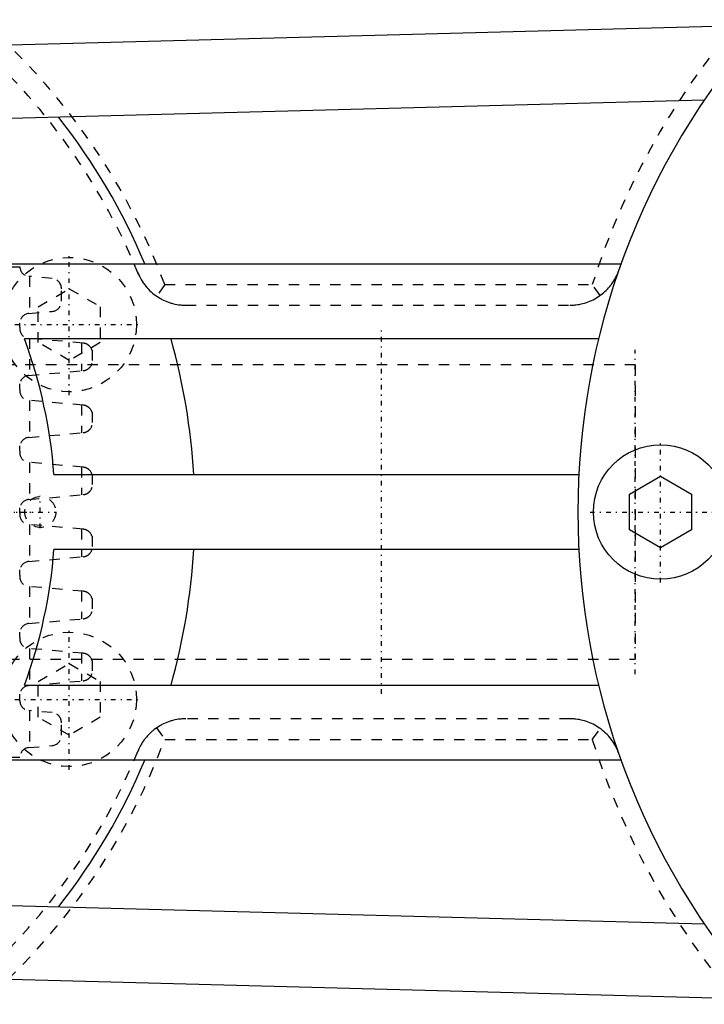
# Model space of a CAD drawing. Extents: x -344 to 171, y -70 to 70.
# Tile 3 of 4: x -125 to -59, y -48 to 48. Entities that reach past the tile are written whole.
import ezdxf

# ---------------------------------------------------------------- set-up
doc = ezdxf.new("R2010")
doc.units = 0
doc.linetypes.add('CENTER', pattern=[1.5, 0.45, -0.5, 0.05, -0.5])
doc.linetypes.add('DASHED', pattern=[2, 1, -1])
for name, color, linetype in [('AM_0', 7, 'CONTINUOUS'), ('AM_3', 7, 'DASHED'), ('AM_7', 7, 'CENTER')]:
    doc.layers.add(name, color=color, linetype=linetype)

msp = doc.modelspace()

# ---------------------------------------------------------------- linework, layer by layer
at = {"layer": 'AM_0', "color": 7, "linetype": 'CONTINUOUS'}
for p, q in [((-171.165, 43.985), (-33.878, 47.62)), ((-58.777, 39.828), (-139.539, 37.69)), ((-127.903, 24.005), (-66.819, 24.005)), ((-69, 16.735), (-124.521, 16.735)), ((-121.677, 3.635), (-70.907, 3.635)), ((-66, 1.732), (-63, 3.464)), ((-63, 3.464), (-60, 1.732)), ((-66, -1.732), (-66, 1.732)), ((-60, 1.732), (-60, -1.732)), ((-63, -3.464), (-66, -1.732)), ((-60, -1.732), (-63, -3.464)), ((-70.907, -3.635), (-121.677, -3.635)), ((-124.521, -16.735), (-69, -16.735)), ((-66.819, -24.005), (-127.903, -24.005)), ((-139.539, -37.69), (-58.777, -39.828)), ((-171.165, -43.985), (-33.878, -47.62))]:
    msp.add_line(p, q, dxfattribs=at)
msp.add_circle((-63, 0), 6.5, dxfattribs=at)
for centre, radius, start, end in [((0, 0), 71, 138.43058, 221.56942), ((-170, 0), 61.95, 22.7984, 38.04068), ((-170, 0), 48.46, 4.30182, 20.20233), ((-170, 0), 61.95, 3.36384, 15.67243), ((-170, 0), 48.46, 339.79767, 355.69818), ((-170, 0), 61.95, 344.32757, 356.63616), ((-170, 0), 61.95, 321.95932, 337.2016)]:
    msp.add_arc(centre, radius, start, end, dxfattribs=at)
at = {"layer": 'AM_3', "color": 6, "linetype": 'DASHED'}
for p, q in [((-125.855, 23.7), (-124.979, 23.7)), ((-121.863, 22.596), (-124.113, 22.794)), ((-124.035, 22.787), (-124.035, 19.213)), ((-110.966, 22), (-111.75, 20.878)), ((-110.966, 22), (-69.606, 22)), ((-68.834, 20.953), (-69.606, 22)), ((-123.196, 19.859), (-120.196, 21.591)), ((-120.95, 20.4), (-120.95, 21.6)), ((-120.196, 21.591), (-117.196, 19.859)), ((-124.113, 19.206), (-121.863, 19.404)), ((-123.196, 16.395), (-123.196, 19.859)), ((-117.196, 19.859), (-117.196, 16.395)), ((-108.92, 20), (-71.77, 20)), ((-124.98, 17.891), (-124.98, 18.26)), ((-118.862, 16.333), (-124.114, 16.797)), ((-124.035, 16.79), (-124.035, 13.217)), ((-120.196, 14.663), (-123.196, 16.395)), ((-117.196, 16.395), (-120.196, 14.663)), ((-119, 16.345), (-119, 13.662)), ((-118, 15.649), (-118, 14.358)), ((-65.45, 14.25), (-170, 14.25)), ((-124.114, 13.21), (-118.862, 13.674)), ((-65.45, 14.25), (-65.45, -14.25)), ((-124.98, 11.891), (-124.98, 12.392)), ((-118.862, 10.333), (-124.114, 10.797)), ((-124.035, 10.79), (-124.035, 7.217)), ((-119, 10.345), (-119, 7.662)), ((-118, 9.649), (-118, 8.358)), ((-124.114, 7.21), (-118.862, 7.674)), ((-124.98, 5.891), (-124.98, 6.392)), ((-118.862, 4.333), (-124.114, 4.797)), ((-124.035, 4.79), (-124.035, 1.217)), ((-119, 4.345), (-119, 1.662)), ((-118, 3.649), (-118, 2.358)), ((-124.114, 1.21), (-118.862, 1.674)), ((-124.98, -0.109), (-124.98, 0.392)), ((-118.862, -1.667), (-124.114, -1.203)), ((-124.035, -1.21), (-124.035, -4.783)), ((-119, -1.655), (-119, -4.338)), ((-118, -2.351), (-118, -3.642)), ((-124.114, -4.79), (-118.862, -4.326)), ((-124.98, -6.109), (-124.98, -5.608)), ((-118.862, -7.667), (-124.114, -7.203)), ((-124.035, -7.21), (-124.035, -10.783)), ((-119, -7.655), (-119, -10.338)), ((-118, -8.351), (-118, -9.642)), ((-124.114, -10.79), (-118.862, -10.326)), ((-124.98, -12.109), (-124.98, -11.608)), ((-118.862, -13.667), (-124.114, -13.203)), ((-124.035, -13.21), (-124.035, -16.783)), ((-170, -14.25), (-65.45, -14.25)), ((-119, -13.655), (-119, -16.338)), ((-123.196, -16.395), (-120.196, -14.663)), ((-120.196, -14.663), (-117.196, -16.395)), ((-118, -14.351), (-118, -15.642)), ((-124.114, -16.79), (-118.862, -16.326)), ((-123.196, -19.859), (-123.196, -16.395)), ((-117.196, -16.395), (-117.196, -19.859)), ((-124.98, -18.26), (-124.98, -17.608)), ((-121.863, -19.404), (-124.113, -19.206)), ((-124.035, -19.213), (-124.035, -22.787)), ((-120.196, -21.591), (-123.196, -19.859)), ((-117.196, -19.859), (-120.196, -21.591)), ((-71.77, -20), (-108.92, -20)), ((-120.95, -21.6), (-120.95, -20.4)), ((-111.75, -20.878), (-110.966, -22)), ((-69.606, -22), (-68.834, -20.953)), ((-124.113, -22.794), (-121.863, -22.596)), ((-110.966, -22), (-69.606, -22)), ((-125.855, -23.7), (-124.979, -23.7))]:
    msp.add_line(p, q, dxfattribs=at)
for points in [[(-113.497, 22.988, 0), (-113.497, 22.988, 0), (-113.497, 22.988, 0), (-113.497, 22.988, 0), (-113.497, 22.988, 0), (-113.497, 22.988, 0), (-113.497, 22.988, 0), (-113.497, 22.988, 0), (-113.497, 22.988, 0), (-113.497, 22.988, 0), (-113.497, 22.988, 0), (-113.497, 22.988, 0), (-113.497, 22.988, 0), (-113.497, 22.987, 0), (-113.497, 22.987, 0), (-113.497, 22.987, 0), (-113.497, 22.987, 0), (-113.497, 22.987, 0), (-113.497, 22.987, 0), (-113.497, 22.987, 0), (-113.497, 22.986, 0), (-113.496, 22.986, 0), (-113.496, 22.986, 0), (-113.496, 22.986, 0), (-113.496, 22.986, 0), (-113.496, 22.985, 0), (-113.496, 22.985, 0), (-113.496, 22.985, 0), (-113.496, 22.985, 0), (-113.496, 22.984, 0), (-113.496, 22.984, 0), (-113.495, 22.984, 0), (-113.495, 22.983, 0), (-113.495, 22.983, 0), (-113.495, 22.983, 0), (-113.495, 22.983, 0), (-113.495, 22.982, 0), (-113.494, 22.981, 0), (-113.493, 22.978, 0), (-113.491, 22.974, 0), (-113.489, 22.97, 0), (-113.488, 22.968, 0), (-113.487, 22.965, 0), (-113.485, 22.96, 0), (-113.482, 22.954, 0), (-113.479, 22.947, 0), (-113.476, 22.94, 0), (-113.472, 22.932, 0), (-113.47, 22.927, 0), (-113.468, 22.923, 0), (-113.464, 22.913, 0), (-113.459, 22.902, 0), (-113.456, 22.896, 0), (-113.438, 22.857, 0), (-113.388, 22.755, 0), (-113.321, 22.626, 0), (-113.237, 22.477, 0), (-113.141, 22.32, 0), (-113.038, 22.164, 0), (-112.984, 22.088, 0), (-112.929, 22.012, 0), (-112.813, 21.862, 0), (-112.69, 21.716, 0), (-112.561, 21.573, 0), (-112.425, 21.435, 0), (-112.284, 21.3, 0), (-112.21, 21.235, 0), (-112.136, 21.171, 0), (-111.984, 21.048, 0), (-111.829, 20.933, 0), (-111.75, 20.878, 0)], [(-68.834, 20.953, 0), (-68.767, 21.002, 0), (-68.637, 21.103, 0), (-68.509, 21.209, 0), (-68.447, 21.264, 0), (-68.385, 21.32, 0), (-68.264, 21.436, 0), (-68.146, 21.556, 0), (-68.031, 21.68, 0), (-67.92, 21.809, 0), (-67.813, 21.943, 0), (-67.761, 22.011, 0), (-67.71, 22.081, 0), (-67.612, 22.223, 0), (-67.519, 22.367, 0), (-67.432, 22.514, 0), (-67.35, 22.663, 0), (-67.273, 22.813, 0), (-67.238, 22.889, 0), (-67.204, 22.963, 0), (-67.139, 23.115, 0), (-67.1, 23.214, 0), (-67.09, 23.239, 0), (-67.082, 23.261, 0), (-67.079, 23.27, 0), (-67.078, 23.271, 0), (-67.077, 23.274, 0), (-67.076, 23.276, 0), (-67.076, 23.278, 0), (-67.076, 23.279, 0), (-67.075, 23.281, 0), (-67.074, 23.283, 0), (-67.073, 23.285, 0), (-67.073, 23.286, 0), (-67.072, 23.288, 0), (-67.072, 23.289, 0), (-67.072, 23.289, 0), (-67.071, 23.29, 0), (-67.071, 23.291, 0), (-67.071, 23.292, 0), (-67.07, 23.293, 0), (-67.07, 23.294, 0), (-67.07, 23.294, 0), (-67.07, 23.294, 0), (-67.07, 23.294, 0), (-67.07, 23.294, 0), (-67.07, 23.294, 0), (-67.07, 23.294, 0), (-67.07, 23.294, 0), (-67.07, 23.294, 0), (-67.07, 23.294, 0), (-67.07, 23.294, 0), (-67.07, 23.295, 0), (-67.07, 23.295, 0), (-67.07, 23.295, 0), (-67.07, 23.295, 0), (-67.07, 23.295, 0), (-67.07, 23.295, 0), (-67.07, 23.295, 0), (-67.07, 23.295, 0), (-67.07, 23.295, 0), (-67.07, 23.295, 0), (-67.07, 23.295, 0), (-67.07, 23.295, 0), (-67.07, 23.295, 0)], [(-111.75, 20.878, 0), (-111.678, 20.83, 0), (-111.532, 20.737, 0), (-111.384, 20.649, 0), (-111.308, 20.607, 0), (-111.233, 20.567, 0), (-111.079, 20.49, 0), (-110.924, 20.419, 0), (-110.767, 20.354, 0), (-110.609, 20.294, 0), (-110.449, 20.24, 0), (-110.369, 20.215, 0), (-110.288, 20.191, 0), (-110.127, 20.148, 0), (-109.965, 20.11, 0), (-109.803, 20.079, 0), (-109.641, 20.052, 0), (-109.479, 20.031, 0), (-109.399, 20.023, 0), (-109.318, 20.016, 0), (-109.158, 20.006, 0), (-108.999, 20.001, 0), (-108.92, 20, 0)], [(-71.77, 20, 0), (-71.688, 20.001, 0), (-71.522, 20.006, 0), (-71.355, 20.017, 0), (-71.271, 20.025, 0), (-71.187, 20.034, 0), (-71.019, 20.057, 0), (-70.85, 20.085, 0), (-70.682, 20.12, 0), (-70.513, 20.161, 0), (-70.345, 20.207, 0), (-70.262, 20.233, 0), (-70.178, 20.26, 0), (-70.013, 20.319, 0), (-69.848, 20.384, 0), (-69.686, 20.455, 0), (-69.525, 20.532, 0), (-69.367, 20.615, 0), (-69.289, 20.659, 0), (-69.211, 20.704, 0), (-69.058, 20.799, 0), (-68.908, 20.9, 0), (-68.834, 20.953, 0)], [(-118, 15.649, 0), (-118, 15.649, 0), (-118, 15.65, 0), (-118.001, 15.651, 0), (-118.001, 15.652, 0), (-118.001, 15.653, 0), (-118.002, 15.656, 0), (-118.003, 15.658, 0), (-118.004, 15.662, 0), (-118.005, 15.665, 0), (-118.007, 15.67, 0), (-118.008, 15.672, 0), (-118.009, 15.674, 0), (-118.01, 15.679, 0), (-118.012, 15.684, 0), (-118.014, 15.689, 0), (-118.016, 15.695, 0), (-118.018, 15.701, 0), (-118.02, 15.704, 0), (-118.021, 15.707, 0), (-118.023, 15.713, 0), (-118.026, 15.719, 0), (-118.027, 15.723, 0), (-118.029, 15.726, 0), (-118.032, 15.733, 0), (-118.035, 15.74, 0), (-118.036, 15.743, 0), (-118.038, 15.747, 0), (-118.041, 15.754, 0), (-118.045, 15.761, 0), (-118.057, 15.788, 0), (-118.083, 15.836, 0), (-118.115, 15.886, 0), (-118.151, 15.938, 0), (-118.192, 15.99, 0), (-118.215, 16.015, 0), (-118.239, 16.04, 0), (-118.269, 16.069, 0), (-118.278, 16.077, 0), (-118.287, 16.085, 0), (-118.291, 16.089, 0), (-118.296, 16.093, 0), (-118.305, 16.101, 0), (-118.314, 16.109, 0), (-118.324, 16.117, 0), (-118.334, 16.124, 0), (-118.344, 16.132, 0), (-118.348, 16.136, 0), (-118.354, 16.14, 0), (-118.364, 16.147, 0), (-118.374, 16.154, 0), (-118.384, 16.162, 0), (-118.395, 16.169, 0), (-118.406, 16.176, 0), (-118.411, 16.179, 0), (-118.417, 16.183, 0), (-118.428, 16.19, 0), (-118.439, 16.196, 0), (-118.45, 16.203, 0), (-118.462, 16.21, 0), (-118.473, 16.216, 0), (-118.479, 16.219, 0), (-118.485, 16.223, 0), (-118.498, 16.229, 0), (-118.51, 16.235, 0), (-118.523, 16.241, 0), (-118.535, 16.247, 0), (-118.548, 16.253, 0), (-118.555, 16.256, 0), (-118.562, 16.258, 0), (-118.575, 16.264, 0), (-118.588, 16.269, 0), (-118.595, 16.272, 0), (-118.602, 16.275, 0), (-118.616, 16.28, 0), (-118.63, 16.284, 0), (-118.637, 16.287, 0), (-118.644, 16.289, 0), (-118.659, 16.294, 0), (-118.673, 16.298, 0), (-118.688, 16.302, 0), (-118.702, 16.306, 0), (-118.717, 16.309, 0), (-118.724, 16.311, 0), (-118.732, 16.313, 0), (-118.747, 16.316, 0), (-118.762, 16.319, 0), (-118.777, 16.322, 0), (-118.793, 16.325, 0), (-118.808, 16.327, 0), (-118.816, 16.328, 0), (-118.823, 16.329, 0), (-118.839, 16.331, 0), (-118.854, 16.332, 0), (-118.862, 16.333, 0)], [(-118.862, 13.674, 0), (-118.854, 13.675, 0), (-118.839, 13.676, 0), (-118.823, 13.678, 0), (-118.816, 13.679, 0), (-118.808, 13.68, 0), (-118.793, 13.682, 0), (-118.777, 13.685, 0), (-118.762, 13.688, 0), (-118.747, 13.691, 0), (-118.732, 13.694, 0), (-118.724, 13.696, 0), (-118.717, 13.698, 0), (-118.702, 13.701, 0), (-118.688, 13.705, 0), (-118.673, 13.709, 0), (-118.659, 13.713, 0), (-118.644, 13.718, 0), (-118.637, 13.72, 0), (-118.63, 13.723, 0), (-118.616, 13.727, 0), (-118.602, 13.732, 0), (-118.595, 13.735, 0), (-118.588, 13.738, 0), (-118.575, 13.743, 0), (-118.562, 13.749, 0), (-118.555, 13.751, 0), (-118.548, 13.754, 0), (-118.535, 13.76, 0), (-118.523, 13.766, 0), (-118.51, 13.772, 0), (-118.498, 13.778, 0), (-118.485, 13.784, 0), (-118.479, 13.788, 0), (-118.473, 13.791, 0), (-118.462, 13.797, 0), (-118.45, 13.804, 0), (-118.439, 13.811, 0), (-118.428, 13.817, 0), (-118.417, 13.824, 0), (-118.411, 13.828, 0), (-118.406, 13.831, 0), (-118.395, 13.838, 0), (-118.384, 13.845, 0), (-118.374, 13.853, 0), (-118.364, 13.86, 0), (-118.354, 13.867, 0), (-118.348, 13.871, 0), (-118.344, 13.875, 0), (-118.334, 13.883, 0), (-118.324, 13.89, 0), (-118.314, 13.898, 0), (-118.305, 13.906, 0), (-118.296, 13.914, 0), (-118.291, 13.918, 0), (-118.287, 13.922, 0), (-118.278, 13.93, 0), (-118.269, 13.938, 0), (-118.239, 13.967, 0), (-118.215, 13.992, 0), (-118.192, 14.017, 0), (-118.151, 14.069, 0), (-118.115, 14.121, 0), (-118.083, 14.171, 0), (-118.057, 14.219, 0), (-118.045, 14.246, 0), (-118.041, 14.253, 0), (-118.038, 14.26, 0), (-118.036, 14.264, 0), (-118.035, 14.267, 0), (-118.032, 14.274, 0), (-118.029, 14.281, 0), (-118.027, 14.284, 0), (-118.026, 14.288, 0), (-118.023, 14.294, 0), (-118.021, 14.3, 0), (-118.02, 14.303, 0), (-118.018, 14.306, 0), (-118.016, 14.312, 0), (-118.014, 14.318, 0), (-118.012, 14.323, 0), (-118.01, 14.328, 0), (-118.009, 14.333, 0), (-118.008, 14.335, 0), (-118.007, 14.337, 0), (-118.005, 14.342, 0), (-118.004, 14.345, 0), (-118.003, 14.349, 0), (-118.002, 14.351, 0), (-118.001, 14.354, 0), (-118.001, 14.355, 0), (-118.001, 14.356, 0), (-118, 14.357, 0), (-118, 14.358, 0), (-118, 14.358, 0)], [(-118, 9.649, 0), (-118, 9.649, 0), (-118, 9.65, 0), (-118.001, 9.651, 0), (-118.001, 9.652, 0), (-118.001, 9.653, 0), (-118.002, 9.656, 0), (-118.003, 9.658, 0), (-118.004, 9.662, 0), (-118.005, 9.665, 0), (-118.007, 9.67, 0), (-118.008, 9.672, 0), (-118.009, 9.674, 0), (-118.01, 9.679, 0), (-118.012, 9.684, 0), (-118.014, 9.689, 0), (-118.016, 9.695, 0), (-118.018, 9.701, 0), (-118.02, 9.704, 0), (-118.021, 9.707, 0), (-118.023, 9.713, 0), (-118.026, 9.719, 0), (-118.027, 9.723, 0), (-118.029, 9.726, 0), (-118.032, 9.733, 0), (-118.035, 9.74, 0), (-118.036, 9.743, 0), (-118.038, 9.747, 0), (-118.041, 9.754, 0), (-118.045, 9.761, 0), (-118.057, 9.788, 0), (-118.083, 9.836, 0), (-118.115, 9.886, 0), (-118.151, 9.938, 0), (-118.192, 9.99, 0), (-118.215, 10.015, 0), (-118.239, 10.04, 0), (-118.269, 10.069, 0), (-118.278, 10.077, 0), (-118.287, 10.085, 0), (-118.291, 10.089, 0), (-118.296, 10.093, 0), (-118.305, 10.101, 0), (-118.314, 10.109, 0), (-118.324, 10.117, 0), (-118.334, 10.124, 0), (-118.344, 10.132, 0), (-118.348, 10.136, 0), (-118.354, 10.14, 0), (-118.364, 10.147, 0), (-118.374, 10.154, 0), (-118.384, 10.162, 0), (-118.395, 10.169, 0), (-118.406, 10.176, 0), (-118.411, 10.179, 0), (-118.417, 10.183, 0), (-118.428, 10.19, 0), (-118.439, 10.196, 0), (-118.45, 10.203, 0), (-118.462, 10.21, 0), (-118.473, 10.216, 0), (-118.479, 10.219, 0), (-118.485, 10.223, 0), (-118.498, 10.229, 0), (-118.51, 10.235, 0), (-118.523, 10.241, 0), (-118.535, 10.247, 0), (-118.548, 10.253, 0), (-118.555, 10.256, 0), (-118.562, 10.258, 0), (-118.575, 10.264, 0), (-118.588, 10.269, 0), (-118.595, 10.272, 0), (-118.602, 10.275, 0), (-118.616, 10.28, 0), (-118.63, 10.284, 0), (-118.637, 10.287, 0), (-118.644, 10.289, 0), (-118.659, 10.294, 0), (-118.673, 10.298, 0), (-118.688, 10.302, 0), (-118.702, 10.306, 0), (-118.717, 10.309, 0), (-118.724, 10.311, 0), (-118.732, 10.313, 0), (-118.747, 10.316, 0), (-118.762, 10.319, 0), (-118.777, 10.322, 0), (-118.793, 10.325, 0), (-118.808, 10.327, 0), (-118.816, 10.328, 0), (-118.823, 10.329, 0), (-118.839, 10.331, 0), (-118.854, 10.332, 0), (-118.862, 10.333, 0)], [(-118.862, 7.674, 0), (-118.854, 7.675, 0), (-118.839, 7.676, 0), (-118.823, 7.678, 0), (-118.816, 7.679, 0), (-118.808, 7.68, 0), (-118.793, 7.682, 0), (-118.777, 7.685, 0), (-118.762, 7.688, 0), (-118.747, 7.691, 0), (-118.732, 7.694, 0), (-118.724, 7.696, 0), (-118.717, 7.698, 0), (-118.702, 7.701, 0), (-118.688, 7.705, 0), (-118.673, 7.709, 0), (-118.659, 7.713, 0), (-118.644, 7.718, 0), (-118.637, 7.72, 0), (-118.63, 7.723, 0), (-118.616, 7.727, 0), (-118.602, 7.732, 0), (-118.595, 7.735, 0), (-118.588, 7.738, 0), (-118.575, 7.743, 0), (-118.562, 7.749, 0), (-118.555, 7.751, 0), (-118.548, 7.754, 0), (-118.535, 7.76, 0), (-118.523, 7.766, 0), (-118.51, 7.772, 0), (-118.498, 7.778, 0), (-118.485, 7.784, 0), (-118.479, 7.788, 0), (-118.473, 7.791, 0), (-118.462, 7.797, 0), (-118.45, 7.804, 0), (-118.439, 7.811, 0), (-118.428, 7.817, 0), (-118.417, 7.824, 0), (-118.411, 7.828, 0), (-118.406, 7.831, 0), (-118.395, 7.838, 0), (-118.384, 7.845, 0), (-118.374, 7.853, 0), (-118.364, 7.86, 0), (-118.354, 7.867, 0), (-118.348, 7.871, 0), (-118.344, 7.875, 0), (-118.334, 7.883, 0), (-118.324, 7.89, 0), (-118.314, 7.898, 0), (-118.305, 7.906, 0), (-118.296, 7.914, 0), (-118.291, 7.918, 0), (-118.287, 7.922, 0), (-118.278, 7.93, 0), (-118.269, 7.938, 0), (-118.239, 7.967, 0), (-118.215, 7.992, 0), (-118.192, 8.017, 0), (-118.151, 8.069, 0), (-118.115, 8.121, 0), (-118.083, 8.171, 0), (-118.057, 8.219, 0), (-118.045, 8.246, 0), (-118.041, 8.253, 0), (-118.038, 8.26, 0), (-118.036, 8.264, 0), (-118.035, 8.267, 0), (-118.032, 8.274, 0), (-118.029, 8.281, 0), (-118.027, 8.284, 0), (-118.026, 8.288, 0), (-118.023, 8.294, 0), (-118.021, 8.3, 0), (-118.02, 8.303, 0), (-118.018, 8.306, 0), (-118.016, 8.312, 0), (-118.014, 8.318, 0), (-118.012, 8.323, 0), (-118.01, 8.328, 0), (-118.009, 8.333, 0), (-118.008, 8.335, 0), (-118.007, 8.337, 0), (-118.005, 8.342, 0), (-118.004, 8.345, 0), (-118.003, 8.349, 0), (-118.002, 8.351, 0), (-118.001, 8.354, 0), (-118.001, 8.355, 0), (-118.001, 8.356, 0), (-118, 8.357, 0), (-118, 8.358, 0), (-118, 8.358, 0)], [(-118, 3.649, 0), (-118, 3.649, 0), (-118, 3.65, 0), (-118.001, 3.651, 0), (-118.001, 3.652, 0), (-118.001, 3.653, 0), (-118.002, 3.656, 0), (-118.003, 3.658, 0), (-118.004, 3.662, 0), (-118.005, 3.665, 0), (-118.007, 3.67, 0), (-118.008, 3.672, 0), (-118.009, 3.674, 0), (-118.01, 3.679, 0), (-118.012, 3.684, 0), (-118.014, 3.689, 0), (-118.016, 3.695, 0), (-118.018, 3.701, 0), (-118.02, 3.704, 0), (-118.021, 3.707, 0), (-118.023, 3.713, 0), (-118.026, 3.719, 0), (-118.027, 3.723, 0), (-118.029, 3.726, 0), (-118.032, 3.733, 0), (-118.035, 3.74, 0), (-118.036, 3.743, 0), (-118.038, 3.747, 0), (-118.041, 3.754, 0), (-118.045, 3.761, 0), (-118.057, 3.788, 0), (-118.083, 3.836, 0), (-118.115, 3.886, 0), (-118.151, 3.938, 0), (-118.192, 3.99, 0), (-118.215, 4.015, 0), (-118.239, 4.04, 0), (-118.269, 4.069, 0), (-118.278, 4.077, 0), (-118.287, 4.085, 0), (-118.291, 4.089, 0), (-118.296, 4.093, 0), (-118.305, 4.101, 0), (-118.314, 4.109, 0), (-118.324, 4.117, 0), (-118.334, 4.124, 0), (-118.344, 4.132, 0), (-118.348, 4.136, 0), (-118.354, 4.14, 0), (-118.364, 4.147, 0), (-118.374, 4.154, 0), (-118.384, 4.162, 0), (-118.395, 4.169, 0), (-118.406, 4.176, 0), (-118.411, 4.179, 0), (-118.417, 4.183, 0), (-118.428, 4.19, 0), (-118.439, 4.196, 0), (-118.45, 4.203, 0), (-118.462, 4.21, 0), (-118.473, 4.216, 0), (-118.479, 4.219, 0), (-118.485, 4.223, 0), (-118.498, 4.229, 0), (-118.51, 4.235, 0), (-118.523, 4.241, 0), (-118.535, 4.247, 0), (-118.548, 4.253, 0), (-118.555, 4.256, 0), (-118.562, 4.258, 0), (-118.575, 4.264, 0), (-118.588, 4.269, 0), (-118.595, 4.272, 0), (-118.602, 4.275, 0), (-118.616, 4.28, 0), (-118.63, 4.284, 0), (-118.637, 4.287, 0), (-118.644, 4.289, 0), (-118.659, 4.294, 0), (-118.673, 4.298, 0), (-118.688, 4.302, 0), (-118.702, 4.306, 0), (-118.717, 4.309, 0), (-118.724, 4.311, 0), (-118.732, 4.313, 0), (-118.747, 4.316, 0), (-118.762, 4.319, 0), (-118.777, 4.322, 0), (-118.793, 4.325, 0), (-118.808, 4.327, 0), (-118.816, 4.328, 0), (-118.823, 4.329, 0), (-118.839, 4.331, 0), (-118.854, 4.332, 0), (-118.862, 4.333, 0)], [(-118.862, 1.674, 0), (-118.854, 1.675, 0), (-118.839, 1.676, 0), (-118.823, 1.678, 0), (-118.816, 1.679, 0), (-118.808, 1.68, 0), (-118.793, 1.682, 0), (-118.777, 1.685, 0), (-118.762, 1.688, 0), (-118.747, 1.691, 0), (-118.732, 1.694, 0), (-118.724, 1.696, 0), (-118.717, 1.698, 0), (-118.702, 1.701, 0), (-118.688, 1.705, 0), (-118.673, 1.709, 0), (-118.659, 1.713, 0), (-118.644, 1.718, 0), (-118.637, 1.72, 0), (-118.63, 1.723, 0), (-118.616, 1.727, 0), (-118.602, 1.732, 0), (-118.595, 1.735, 0), (-118.588, 1.738, 0), (-118.575, 1.743, 0), (-118.562, 1.749, 0), (-118.555, 1.751, 0), (-118.548, 1.754, 0), (-118.535, 1.76, 0), (-118.523, 1.766, 0), (-118.51, 1.772, 0), (-118.498, 1.778, 0), (-118.485, 1.784, 0), (-118.479, 1.788, 0), (-118.473, 1.791, 0), (-118.462, 1.797, 0), (-118.45, 1.804, 0), (-118.439, 1.811, 0), (-118.428, 1.817, 0), (-118.417, 1.824, 0), (-118.411, 1.828, 0), (-118.406, 1.831, 0), (-118.395, 1.838, 0), (-118.384, 1.845, 0), (-118.374, 1.853, 0), (-118.364, 1.86, 0), (-118.354, 1.867, 0), (-118.348, 1.871, 0), (-118.344, 1.875, 0), (-118.334, 1.883, 0), (-118.324, 1.89, 0), (-118.314, 1.898, 0), (-118.305, 1.906, 0), (-118.296, 1.914, 0), (-118.291, 1.918, 0), (-118.287, 1.922, 0), (-118.278, 1.93, 0), (-118.269, 1.938, 0), (-118.239, 1.967, 0), (-118.215, 1.992, 0), (-118.192, 2.017, 0), (-118.151, 2.069, 0), (-118.115, 2.121, 0), (-118.083, 2.171, 0), (-118.057, 2.219, 0), (-118.045, 2.246, 0), (-118.041, 2.253, 0), (-118.038, 2.26, 0), (-118.036, 2.264, 0), (-118.035, 2.267, 0), (-118.032, 2.274, 0), (-118.029, 2.281, 0), (-118.027, 2.284, 0), (-118.026, 2.288, 0), (-118.023, 2.294, 0), (-118.021, 2.3, 0), (-118.02, 2.303, 0), (-118.018, 2.306, 0), (-118.016, 2.312, 0), (-118.014, 2.318, 0), (-118.012, 2.323, 0), (-118.01, 2.328, 0), (-118.009, 2.333, 0), (-118.008, 2.335, 0), (-118.007, 2.337, 0), (-118.005, 2.342, 0), (-118.004, 2.345, 0), (-118.003, 2.349, 0), (-118.002, 2.351, 0), (-118.001, 2.354, 0), (-118.001, 2.355, 0), (-118.001, 2.356, 0), (-118, 2.357, 0), (-118, 2.358, 0), (-118, 2.358, 0)], [(-118, -2.351, 0), (-118, -2.351, 0), (-118, -2.35, 0), (-118.001, -2.349, 0), (-118.001, -2.348, 0), (-118.001, -2.347, 0), (-118.002, -2.344, 0), (-118.003, -2.342, 0), (-118.004, -2.338, 0), (-118.005, -2.335, 0), (-118.007, -2.33, 0), (-118.008, -2.328, 0), (-118.009, -2.326, 0), (-118.01, -2.321, 0), (-118.012, -2.316, 0), (-118.014, -2.311, 0), (-118.016, -2.305, 0), (-118.018, -2.299, 0), (-118.02, -2.296, 0), (-118.021, -2.293, 0), (-118.023, -2.287, 0), (-118.026, -2.281, 0), (-118.027, -2.277, 0), (-118.029, -2.274, 0), (-118.032, -2.267, 0), (-118.035, -2.26, 0), (-118.036, -2.257, 0), (-118.038, -2.253, 0), (-118.041, -2.246, 0), (-118.045, -2.239, 0), (-118.057, -2.212, 0), (-118.083, -2.164, 0), (-118.115, -2.114, 0), (-118.151, -2.062, 0), (-118.192, -2.01, 0), (-118.215, -1.985, 0), (-118.239, -1.96, 0), (-118.269, -1.931, 0), (-118.278, -1.923, 0), (-118.287, -1.915, 0), (-118.291, -1.911, 0), (-118.296, -1.907, 0), (-118.305, -1.899, 0), (-118.314, -1.891, 0), (-118.324, -1.883, 0), (-118.334, -1.876, 0), (-118.344, -1.868, 0), (-118.348, -1.864, 0), (-118.354, -1.86, 0), (-118.364, -1.853, 0), (-118.374, -1.846, 0), (-118.384, -1.838, 0), (-118.395, -1.831, 0), (-118.406, -1.824, 0), (-118.411, -1.821, 0), (-118.417, -1.817, 0), (-118.428, -1.81, 0), (-118.439, -1.804, 0), (-118.45, -1.797, 0), (-118.462, -1.79, 0), (-118.473, -1.784, 0), (-118.479, -1.781, 0), (-118.485, -1.777, 0), (-118.498, -1.771, 0), (-118.51, -1.765, 0), (-118.523, -1.759, 0), (-118.535, -1.753, 0), (-118.548, -1.747, 0), (-118.555, -1.744, 0), (-118.562, -1.742, 0), (-118.575, -1.736, 0), (-118.588, -1.731, 0), (-118.595, -1.728, 0), (-118.602, -1.725, 0), (-118.616, -1.72, 0), (-118.63, -1.716, 0), (-118.637, -1.713, 0), (-118.644, -1.711, 0), (-118.659, -1.706, 0), (-118.673, -1.702, 0), (-118.688, -1.698, 0), (-118.702, -1.694, 0), (-118.717, -1.691, 0), (-118.724, -1.689, 0), (-118.732, -1.687, 0), (-118.747, -1.684, 0), (-118.762, -1.681, 0), (-118.777, -1.678, 0), (-118.793, -1.675, 0), (-118.808, -1.673, 0), (-118.816, -1.672, 0), (-118.823, -1.671, 0), (-118.839, -1.669, 0), (-118.854, -1.668, 0), (-118.862, -1.667, 0)], [(-118.862, -4.326, 0), (-118.854, -4.325, 0), (-118.839, -4.324, 0), (-118.823, -4.322, 0), (-118.816, -4.321, 0), (-118.808, -4.32, 0), (-118.793, -4.318, 0), (-118.777, -4.315, 0), (-118.762, -4.312, 0), (-118.747, -4.309, 0), (-118.732, -4.306, 0), (-118.724, -4.304, 0), (-118.717, -4.302, 0), (-118.702, -4.299, 0), (-118.688, -4.295, 0), (-118.673, -4.291, 0), (-118.659, -4.287, 0), (-118.644, -4.282, 0), (-118.637, -4.28, 0), (-118.63, -4.277, 0), (-118.616, -4.273, 0), (-118.602, -4.268, 0), (-118.595, -4.265, 0), (-118.588, -4.262, 0), (-118.575, -4.257, 0), (-118.562, -4.251, 0), (-118.555, -4.249, 0), (-118.548, -4.246, 0), (-118.535, -4.24, 0), (-118.523, -4.234, 0), (-118.51, -4.228, 0), (-118.498, -4.222, 0), (-118.485, -4.216, 0), (-118.479, -4.212, 0), (-118.473, -4.209, 0), (-118.462, -4.203, 0), (-118.45, -4.196, 0), (-118.439, -4.189, 0), (-118.428, -4.183, 0), (-118.417, -4.176, 0), (-118.411, -4.172, 0), (-118.406, -4.169, 0), (-118.395, -4.162, 0), (-118.384, -4.155, 0), (-118.374, -4.147, 0), (-118.364, -4.14, 0), (-118.354, -4.133, 0), (-118.348, -4.129, 0), (-118.344, -4.125, 0), (-118.334, -4.117, 0), (-118.324, -4.11, 0), (-118.314, -4.102, 0), (-118.305, -4.094, 0), (-118.296, -4.086, 0), (-118.291, -4.082, 0), (-118.287, -4.078, 0), (-118.278, -4.07, 0), (-118.269, -4.062, 0), (-118.239, -4.033, 0), (-118.215, -4.008, 0), (-118.192, -3.983, 0), (-118.151, -3.931, 0), (-118.115, -3.879, 0), (-118.083, -3.829, 0), (-118.057, -3.781, 0), (-118.045, -3.754, 0), (-118.041, -3.747, 0), (-118.038, -3.74, 0), (-118.036, -3.736, 0), (-118.035, -3.733, 0), (-118.032, -3.726, 0), (-118.029, -3.719, 0), (-118.027, -3.716, 0), (-118.026, -3.712, 0), (-118.023, -3.706, 0), (-118.021, -3.7, 0), (-118.02, -3.697, 0), (-118.018, -3.694, 0), (-118.016, -3.688, 0), (-118.014, -3.682, 0), (-118.012, -3.677, 0), (-118.01, -3.672, 0), (-118.009, -3.667, 0), (-118.008, -3.665, 0), (-118.007, -3.663, 0), (-118.005, -3.658, 0), (-118.004, -3.655, 0), (-118.003, -3.651, 0), (-118.002, -3.649, 0), (-118.001, -3.646, 0), (-118.001, -3.645, 0), (-118.001, -3.644, 0), (-118, -3.643, 0), (-118, -3.642, 0), (-118, -3.642, 0)], [(-118, -8.351, 0), (-118, -8.351, 0), (-118, -8.35, 0), (-118.001, -8.349, 0), (-118.001, -8.348, 0), (-118.001, -8.347, 0), (-118.002, -8.344, 0), (-118.003, -8.342, 0), (-118.004, -8.338, 0), (-118.005, -8.335, 0), (-118.007, -8.33, 0), (-118.008, -8.328, 0), (-118.009, -8.326, 0), (-118.01, -8.321, 0), (-118.012, -8.316, 0), (-118.014, -8.311, 0), (-118.016, -8.305, 0), (-118.018, -8.299, 0), (-118.02, -8.296, 0), (-118.021, -8.293, 0), (-118.023, -8.287, 0), (-118.026, -8.281, 0), (-118.027, -8.277, 0), (-118.029, -8.274, 0), (-118.032, -8.267, 0), (-118.035, -8.26, 0), (-118.036, -8.257, 0), (-118.038, -8.253, 0), (-118.041, -8.246, 0), (-118.045, -8.239, 0), (-118.057, -8.212, 0), (-118.083, -8.164, 0), (-118.115, -8.114, 0), (-118.151, -8.062, 0), (-118.192, -8.01, 0), (-118.215, -7.985, 0), (-118.239, -7.96, 0), (-118.269, -7.931, 0), (-118.278, -7.923, 0), (-118.287, -7.915, 0), (-118.291, -7.911, 0), (-118.296, -7.907, 0), (-118.305, -7.899, 0), (-118.314, -7.891, 0), (-118.324, -7.883, 0), (-118.334, -7.876, 0), (-118.344, -7.868, 0), (-118.348, -7.864, 0), (-118.354, -7.86, 0), (-118.364, -7.853, 0), (-118.374, -7.846, 0), (-118.384, -7.838, 0), (-118.395, -7.831, 0), (-118.406, -7.824, 0), (-118.411, -7.821, 0), (-118.417, -7.817, 0), (-118.428, -7.81, 0), (-118.439, -7.804, 0), (-118.45, -7.797, 0), (-118.462, -7.79, 0), (-118.473, -7.784, 0), (-118.479, -7.781, 0), (-118.485, -7.777, 0), (-118.498, -7.771, 0), (-118.51, -7.765, 0), (-118.523, -7.759, 0), (-118.535, -7.753, 0), (-118.548, -7.747, 0), (-118.555, -7.744, 0), (-118.562, -7.742, 0), (-118.575, -7.736, 0), (-118.588, -7.731, 0), (-118.595, -7.728, 0), (-118.602, -7.725, 0), (-118.616, -7.72, 0), (-118.63, -7.716, 0), (-118.637, -7.713, 0), (-118.644, -7.711, 0), (-118.659, -7.706, 0), (-118.673, -7.702, 0), (-118.688, -7.698, 0), (-118.702, -7.694, 0), (-118.717, -7.691, 0), (-118.724, -7.689, 0), (-118.732, -7.687, 0), (-118.747, -7.684, 0), (-118.762, -7.681, 0), (-118.777, -7.678, 0), (-118.793, -7.675, 0), (-118.808, -7.673, 0), (-118.816, -7.672, 0), (-118.823, -7.671, 0), (-118.839, -7.669, 0), (-118.854, -7.668, 0), (-118.862, -7.667, 0)], [(-118.862, -10.326, 0), (-118.854, -10.325, 0), (-118.839, -10.324, 0), (-118.823, -10.322, 0), (-118.816, -10.321, 0), (-118.808, -10.32, 0), (-118.793, -10.318, 0), (-118.777, -10.315, 0), (-118.762, -10.312, 0), (-118.747, -10.309, 0), (-118.732, -10.306, 0), (-118.724, -10.304, 0), (-118.717, -10.302, 0), (-118.702, -10.299, 0), (-118.688, -10.295, 0), (-118.673, -10.291, 0), (-118.659, -10.287, 0), (-118.644, -10.282, 0), (-118.637, -10.28, 0), (-118.63, -10.277, 0), (-118.616, -10.273, 0), (-118.602, -10.268, 0), (-118.595, -10.265, 0), (-118.588, -10.262, 0), (-118.575, -10.257, 0), (-118.562, -10.251, 0), (-118.555, -10.249, 0), (-118.548, -10.246, 0), (-118.535, -10.24, 0), (-118.523, -10.234, 0), (-118.51, -10.228, 0), (-118.498, -10.222, 0), (-118.485, -10.216, 0), (-118.479, -10.212, 0), (-118.473, -10.209, 0), (-118.462, -10.203, 0), (-118.45, -10.196, 0), (-118.439, -10.189, 0), (-118.428, -10.183, 0), (-118.417, -10.176, 0), (-118.411, -10.172, 0), (-118.406, -10.169, 0), (-118.395, -10.162, 0), (-118.384, -10.155, 0), (-118.374, -10.147, 0), (-118.364, -10.14, 0), (-118.354, -10.133, 0), (-118.348, -10.129, 0), (-118.344, -10.125, 0), (-118.334, -10.117, 0), (-118.324, -10.11, 0), (-118.314, -10.102, 0), (-118.305, -10.094, 0), (-118.296, -10.086, 0), (-118.291, -10.082, 0), (-118.287, -10.078, 0), (-118.278, -10.07, 0), (-118.269, -10.062, 0), (-118.239, -10.033, 0), (-118.215, -10.008, 0), (-118.192, -9.983, 0), (-118.151, -9.931, 0), (-118.115, -9.879, 0), (-118.083, -9.829, 0), (-118.057, -9.781, 0), (-118.045, -9.754, 0), (-118.041, -9.747, 0), (-118.038, -9.74, 0), (-118.036, -9.736, 0), (-118.035, -9.733, 0), (-118.032, -9.726, 0), (-118.029, -9.719, 0), (-118.027, -9.716, 0), (-118.026, -9.712, 0), (-118.023, -9.706, 0), (-118.021, -9.7, 0), (-118.02, -9.697, 0), (-118.018, -9.694, 0), (-118.016, -9.688, 0), (-118.014, -9.682, 0), (-118.012, -9.677, 0), (-118.01, -9.672, 0), (-118.009, -9.667, 0), (-118.008, -9.665, 0), (-118.007, -9.663, 0), (-118.005, -9.658, 0), (-118.004, -9.655, 0), (-118.003, -9.651, 0), (-118.002, -9.649, 0), (-118.001, -9.646, 0), (-118.001, -9.645, 0), (-118.001, -9.644, 0), (-118, -9.643, 0), (-118, -9.642, 0), (-118, -9.642, 0)], [(-118, -14.351, 0), (-118, -14.351, 0), (-118, -14.35, 0), (-118.001, -14.349, 0), (-118.001, -14.348, 0), (-118.001, -14.347, 0), (-118.002, -14.344, 0), (-118.003, -14.342, 0), (-118.004, -14.338, 0), (-118.005, -14.335, 0), (-118.007, -14.33, 0), (-118.008, -14.328, 0), (-118.009, -14.326, 0), (-118.01, -14.321, 0), (-118.012, -14.316, 0), (-118.014, -14.311, 0), (-118.016, -14.305, 0), (-118.018, -14.299, 0), (-118.02, -14.296, 0), (-118.021, -14.293, 0), (-118.023, -14.287, 0), (-118.026, -14.281, 0), (-118.027, -14.277, 0), (-118.029, -14.274, 0), (-118.032, -14.267, 0), (-118.035, -14.26, 0), (-118.036, -14.257, 0), (-118.038, -14.253, 0), (-118.041, -14.246, 0), (-118.045, -14.239, 0), (-118.057, -14.212, 0), (-118.083, -14.164, 0), (-118.115, -14.114, 0), (-118.151, -14.062, 0), (-118.192, -14.01, 0), (-118.215, -13.985, 0), (-118.239, -13.96, 0), (-118.269, -13.931, 0), (-118.278, -13.923, 0), (-118.287, -13.915, 0), (-118.291, -13.911, 0), (-118.296, -13.907, 0), (-118.305, -13.899, 0), (-118.314, -13.891, 0), (-118.324, -13.883, 0), (-118.334, -13.876, 0), (-118.344, -13.868, 0), (-118.348, -13.864, 0), (-118.354, -13.86, 0), (-118.364, -13.853, 0), (-118.374, -13.846, 0), (-118.384, -13.838, 0), (-118.395, -13.831, 0), (-118.406, -13.824, 0), (-118.411, -13.821, 0), (-118.417, -13.817, 0), (-118.428, -13.81, 0), (-118.439, -13.804, 0), (-118.45, -13.797, 0), (-118.462, -13.79, 0), (-118.473, -13.784, 0), (-118.479, -13.781, 0), (-118.485, -13.777, 0), (-118.498, -13.771, 0), (-118.51, -13.765, 0), (-118.523, -13.759, 0), (-118.535, -13.753, 0), (-118.548, -13.747, 0), (-118.555, -13.744, 0), (-118.562, -13.742, 0), (-118.575, -13.736, 0), (-118.588, -13.731, 0), (-118.595, -13.728, 0), (-118.602, -13.725, 0), (-118.616, -13.72, 0), (-118.63, -13.716, 0), (-118.637, -13.713, 0), (-118.644, -13.711, 0), (-118.659, -13.706, 0), (-118.673, -13.702, 0), (-118.688, -13.698, 0), (-118.702, -13.694, 0), (-118.717, -13.691, 0), (-118.724, -13.689, 0), (-118.732, -13.687, 0), (-118.747, -13.684, 0), (-118.762, -13.681, 0), (-118.777, -13.678, 0), (-118.793, -13.675, 0), (-118.808, -13.673, 0), (-118.816, -13.672, 0), (-118.823, -13.671, 0), (-118.839, -13.669, 0), (-118.854, -13.668, 0), (-118.862, -13.667, 0)], [(-118.862, -16.326, 0), (-118.854, -16.325, 0), (-118.839, -16.324, 0), (-118.823, -16.322, 0), (-118.816, -16.321, 0), (-118.808, -16.32, 0), (-118.793, -16.318, 0), (-118.777, -16.315, 0), (-118.762, -16.312, 0), (-118.747, -16.309, 0), (-118.732, -16.306, 0), (-118.724, -16.304, 0), (-118.717, -16.302, 0), (-118.702, -16.299, 0), (-118.688, -16.295, 0), (-118.673, -16.291, 0), (-118.659, -16.287, 0), (-118.644, -16.282, 0), (-118.637, -16.28, 0), (-118.63, -16.277, 0), (-118.616, -16.273, 0), (-118.602, -16.268, 0), (-118.595, -16.265, 0), (-118.588, -16.262, 0), (-118.575, -16.257, 0), (-118.562, -16.251, 0), (-118.555, -16.249, 0), (-118.548, -16.246, 0), (-118.535, -16.24, 0), (-118.523, -16.234, 0), (-118.51, -16.228, 0), (-118.498, -16.222, 0), (-118.485, -16.216, 0), (-118.479, -16.212, 0), (-118.473, -16.209, 0), (-118.462, -16.203, 0), (-118.45, -16.196, 0), (-118.439, -16.189, 0), (-118.428, -16.183, 0), (-118.417, -16.176, 0), (-118.411, -16.172, 0), (-118.406, -16.169, 0), (-118.395, -16.162, 0), (-118.384, -16.155, 0), (-118.374, -16.147, 0), (-118.364, -16.14, 0), (-118.354, -16.133, 0), (-118.348, -16.129, 0), (-118.344, -16.125, 0), (-118.334, -16.117, 0), (-118.324, -16.11, 0), (-118.314, -16.102, 0), (-118.305, -16.094, 0), (-118.296, -16.086, 0), (-118.291, -16.082, 0), (-118.287, -16.078, 0), (-118.278, -16.07, 0), (-118.269, -16.062, 0), (-118.239, -16.033, 0), (-118.215, -16.008, 0), (-118.192, -15.983, 0), (-118.151, -15.931, 0), (-118.115, -15.879, 0), (-118.083, -15.829, 0), (-118.057, -15.781, 0), (-118.045, -15.754, 0), (-118.041, -15.747, 0), (-118.038, -15.74, 0), (-118.036, -15.736, 0), (-118.035, -15.733, 0), (-118.032, -15.726, 0), (-118.029, -15.719, 0), (-118.027, -15.716, 0), (-118.026, -15.712, 0), (-118.023, -15.706, 0), (-118.021, -15.7, 0), (-118.02, -15.697, 0), (-118.018, -15.694, 0), (-118.016, -15.688, 0), (-118.014, -15.682, 0), (-118.012, -15.677, 0), (-118.01, -15.672, 0), (-118.009, -15.667, 0), (-118.008, -15.665, 0), (-118.007, -15.663, 0), (-118.005, -15.658, 0), (-118.004, -15.655, 0), (-118.003, -15.651, 0), (-118.002, -15.649, 0), (-118.001, -15.646, 0), (-118.001, -15.645, 0), (-118.001, -15.644, 0), (-118, -15.643, 0), (-118, -15.642, 0), (-118, -15.642, 0)], [(-108.92, -20, 0), (-108.999, -20.001, 0), (-109.158, -20.006, 0), (-109.318, -20.016, 0), (-109.399, -20.023, 0), (-109.479, -20.031, 0), (-109.641, -20.052, 0), (-109.803, -20.079, 0), (-109.965, -20.11, 0), (-110.127, -20.148, 0), (-110.288, -20.191, 0), (-110.369, -20.215, 0), (-110.449, -20.24, 0), (-110.609, -20.294, 0), (-110.767, -20.354, 0), (-110.924, -20.419, 0), (-111.079, -20.49, 0), (-111.233, -20.567, 0), (-111.308, -20.607, 0), (-111.384, -20.649, 0), (-111.532, -20.737, 0), (-111.678, -20.83, 0), (-111.75, -20.878, 0)], [(-68.834, -20.953, 0), (-68.908, -20.9, 0), (-69.058, -20.799, 0), (-69.211, -20.704, 0), (-69.289, -20.659, 0), (-69.367, -20.615, 0), (-69.525, -20.532, 0), (-69.686, -20.455, 0), (-69.848, -20.384, 0), (-70.013, -20.319, 0), (-70.178, -20.26, 0), (-70.262, -20.233, 0), (-70.345, -20.207, 0), (-70.513, -20.161, 0), (-70.682, -20.12, 0), (-70.85, -20.085, 0), (-71.019, -20.057, 0), (-71.187, -20.034, 0), (-71.271, -20.025, 0), (-71.355, -20.017, 0), (-71.522, -20.006, 0), (-71.688, -20.001, 0), (-71.77, -20, 0)], [(-111.75, -20.878, 0), (-111.826, -20.931, 0), (-111.972, -21.039, 0), (-112.113, -21.152, 0), (-112.181, -21.21, 0), (-112.248, -21.268, 0), (-112.377, -21.388, 0), (-112.501, -21.511, 0), (-112.62, -21.637, 0), (-112.734, -21.767, 0), (-112.842, -21.899, 0), (-112.894, -21.966, 0), (-112.945, -22.034, 0), (-113.043, -22.171, 0), (-113.136, -22.311, 0), (-113.223, -22.453, 0), (-113.304, -22.596, 0), (-113.377, -22.733, 0), (-113.408, -22.795, 0), (-113.435, -22.851, 0), (-113.461, -22.907, 0), (-113.467, -22.92, 0), (-113.473, -22.933, 0), (-113.475, -22.939, 0), (-113.478, -22.944, 0), (-113.482, -22.954, 0), (-113.486, -22.963, 0), (-113.489, -22.97, 0), (-113.491, -22.974, 0), (-113.491, -22.975, 0), (-113.492, -22.976, 0), (-113.492, -22.976, 0), (-113.492, -22.977, 0), (-113.493, -22.977, 0), (-113.493, -22.978, 0), (-113.493, -22.979, 0), (-113.494, -22.98, 0), (-113.494, -22.981, 0), (-113.494, -22.981, 0), (-113.494, -22.981, 0), (-113.495, -22.982, 0), (-113.495, -22.982, 0), (-113.495, -22.983, 0), (-113.495, -22.983, 0), (-113.495, -22.984, 0), (-113.496, -22.984, 0), (-113.496, -22.984, 0), (-113.496, -22.985, 0), (-113.496, -22.985, 0), (-113.496, -22.986, 0), (-113.496, -22.986, 0), (-113.497, -22.986, 0), (-113.497, -22.987, 0), (-113.497, -22.987, 0), (-113.497, -22.987, 0), (-113.497, -22.987, 0), (-113.497, -22.988, 0), (-113.497, -22.988, 0), (-113.497, -22.988, 0), (-113.497, -22.988, 0), (-113.497, -22.988, 0), (-113.497, -22.988, 0), (-113.497, -22.988, 0), (-113.497, -22.988, 0), (-113.497, -22.988, 0)], [(-67.07, -23.295, 0), (-67.07, -23.295, 0), (-67.07, -23.295, 0), (-67.07, -23.295, 0), (-67.07, -23.295, 0), (-67.07, -23.295, 0), (-67.07, -23.294, 0), (-67.07, -23.294, 0), (-67.07, -23.294, 0), (-67.07, -23.294, 0), (-67.07, -23.294, 0), (-67.07, -23.293, 0), (-67.07, -23.293, 0), (-67.07, -23.293, 0), (-67.071, -23.293, 0), (-67.071, -23.292, 0), (-67.071, -23.292, 0), (-67.071, -23.292, 0), (-67.071, -23.291, 0), (-67.071, -23.291, 0), (-67.071, -23.291, 0), (-67.071, -23.29, 0), (-67.072, -23.29, 0), (-67.072, -23.29, 0), (-67.072, -23.289, 0), (-67.072, -23.288, 0), (-67.072, -23.288, 0), (-67.072, -23.288, 0), (-67.073, -23.287, 0), (-67.073, -23.286, 0), (-67.073, -23.286, 0), (-67.073, -23.285, 0), (-67.074, -23.284, 0), (-67.074, -23.284, 0), (-67.074, -23.283, 0), (-67.074, -23.282, 0), (-67.075, -23.281, 0), (-67.076, -23.278, 0), (-67.078, -23.271, 0), (-67.081, -23.264, 0), (-67.085, -23.255, 0), (-67.086, -23.25, 0), (-67.088, -23.245, 0), (-67.093, -23.233, 0), (-67.097, -23.221, 0), (-67.118, -23.168, 0), (-67.14, -23.113, 0), (-67.165, -23.051, 0), (-67.225, -22.916, 0), (-67.294, -22.771, 0), (-67.374, -22.618, 0), (-67.464, -22.459, 0), (-67.565, -22.295, 0), (-67.62, -22.211, 0), (-67.676, -22.129, 0), (-67.794, -21.968, 0), (-67.917, -21.813, 0), (-68.045, -21.665, 0), (-68.178, -21.522, 0), (-68.316, -21.385, 0), (-68.387, -21.318, 0), (-68.459, -21.254, 0), (-68.605, -21.129, 0), (-68.756, -21.01, 0), (-68.834, -20.953, 0)]]:
    msp.add_polyline3d(points, dxfattribs=at)
for centre, radius in [((-120.196, 18.127), 6.5), ((-123, 0), 1.5), ((-120.196, -18.127), 6.5)]:
    msp.add_circle(centre, radius, dxfattribs=at)
for centre, radius, start, end in [((0, 0), 73, 139.88178, 162.4601), ((-170, 0), 61, 22.13913, 47.67969), ((-170, 0), 63, 20.43878, 45.81662), ((-124.03, 23.74), 0.95, 182.41317, 264.98547), ((-108.92, 25), 5, 200.79366, 203.72484), ((-121.95, 21.6), 1, 0, 84.98547), ((-121.95, 20.4), 1, 275.01453, 0), ((-124.03, 18.26), 0.95, 95.01453, 180), ((-124.03, 17.753), 0.96, 171.72287, 264.95593), ((-124.03, 12.254), 0.96, 95.04407, 171.72287), ((-124.03, 11.753), 0.96, 171.72287, 264.95593), ((-124.03, 6.254), 0.96, 95.04407, 171.72287), ((-124.03, 5.753), 0.96, 171.72287, 264.95593), ((-124.03, 0.254), 0.96, 95.04407, 171.72287), ((-124.03, -0.247), 0.96, 171.72287, 264.95593), ((-124.03, -5.746), 0.96, 95.04407, 171.72287), ((-124.03, -6.247), 0.96, 171.72287, 264.95593), ((-124.03, -11.746), 0.96, 95.04407, 171.72287), ((-124.03, -12.247), 0.96, 171.72287, 264.95593), ((-124.03, -17.746), 0.96, 95.04407, 171.72287), ((-124.03, -18.26), 0.95, 180, 264.98547), ((-121.95, -20.4), 1, 0, 84.98547), ((-121.95, -21.6), 1, 275.01453, 0), ((-170, 0), 63, 314.18338, 339.56122), ((-124.03, -23.74), 0.95, 95.01453, 177.58683), ((0, 0), 73, 197.5399, 220.11822), ((-170, 0), 61, 312.32031, 337.86087), ((-108.92, -25), 5, 156.27516, 159.20634)]:
    msp.add_arc(centre, radius, start, end, dxfattribs=at)
at = {"layer": 'AM_7', "color": 4, "linetype": 'CENTER'}
for p, q in [((-120.196, 11.302), (-120.196, 24.952)), ((-127.021, 18.127), (-113.371, 18.127)), ((-90, -17.6), (-90, 17.6)), ((-65.45, -15.675), (-65.45, 15.675)), ((-63, -6.825), (-63, 6.825)), ((-123, -1.575), (-123, 1.575)), ((-216.2, 0), (-121.425, 0)), ((-230.35, 0), (-123.8, 0)), ((-69.825, 0), (-56.175, 0)), ((-120.196, -24.952), (-120.196, -11.302)), ((-127.021, -18.127), (-113.371, -18.127))]:
    msp.add_line(p, q, dxfattribs=at)

doc.saveas('drawing.dxf')
